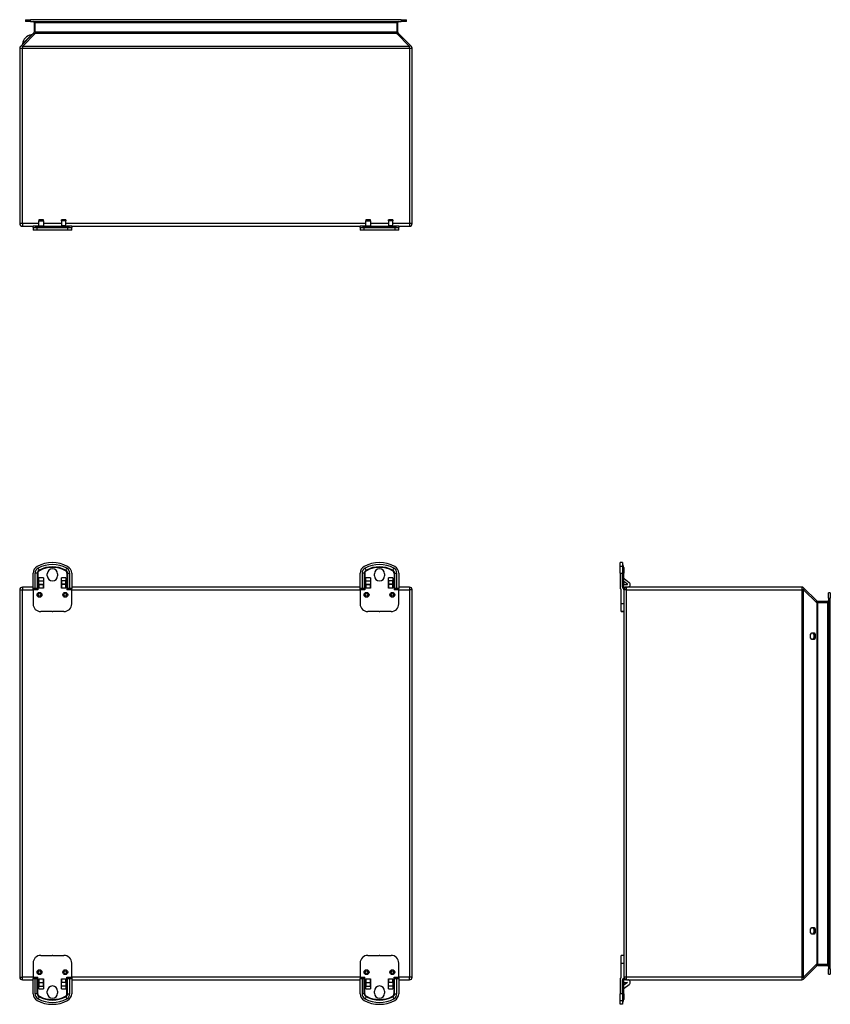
# Model space of a CAD drawing. Header units: inches. Extents: x 5.6 to 84, y 7.1 to 55.6.
# Tile 2 of 5: x 5.6 to 30.4, y 25.5 to 55.6. Entities that reach past the tile are written whole.
import ezdxf

# ---------------------------------------------------------------- set-up
doc = ezdxf.new("R2010")
doc.units = ezdxf.units.IN
doc.header["$MEASUREMENT"] = 0
doc.layers.add('Visible Edges(ANSI)', color=7, linetype='Continuous', lineweight=25)
doc.layers.add('Visible Tangent Edges(ANSI)', color=7, linetype='Continuous', lineweight=25)

msp = doc.modelspace()

# ---------------------------------------------------------------- linework, layer by layer
at = {"layer": 'Visible Edges(ANSI)'}
for p, q in [((5.798, 55.609), (5.955, 55.609)), ((5.798, 55.609), (5.798, 55.556)), ((5.955, 55.556), (5.798, 55.556)), ((17.284, 55.609), (5.955, 55.609)), ((5.955, 55.556), (17.284, 55.556)), ((6.06, 55.525), (6.06, 55.23)), ((17.18, 55.23), (17.18, 55.525)), ((17.284, 55.609), (17.442, 55.609)), ((17.442, 55.556), (17.284, 55.556)), ((17.442, 55.556), (17.442, 55.609)), ((6.044, 55.193), (5.644, 54.793)), ((17.595, 54.793), (17.195, 55.193)), ((5.62, 54.734), (5.62, 49.381)), ((17.62, 49.381), (17.62, 54.734)), ((6.206, 49.494), (6.206, 49.462)), ((6.344, 49.494), (6.206, 49.494)), ((6.206, 49.305), (6.206, 49.462)), ((6.344, 49.462), (6.344, 49.494)), ((6.344, 49.462), (6.344, 49.305)), ((6.895, 49.462), (6.895, 49.494)), ((7.033, 49.494), (6.895, 49.494)), ((6.895, 49.462), (6.895, 49.305)), ((7.033, 49.494), (7.033, 49.462)), ((7.033, 49.305), (7.033, 49.462)), ((16.206, 49.494), (16.206, 49.462)), ((16.344, 49.494), (16.206, 49.494)), ((16.206, 49.305), (16.206, 49.462)), ((16.344, 49.462), (16.344, 49.494)), ((16.344, 49.462), (16.344, 49.305)), ((16.895, 49.462), (16.895, 49.494)), ((17.033, 49.494), (16.895, 49.494)), ((16.895, 49.462), (16.895, 49.305)), ((17.033, 49.494), (17.033, 49.462)), ((17.033, 49.305), (17.033, 49.462)), ((5.704, 49.297), (6.029, 49.297)), ((6.175, 49.297), (6.029, 49.297)), ((6.029, 49.258), (6.029, 49.297)), ((6.029, 49.258), (6.153, 49.258)), ((6.029, 49.258), (6.029, 49.179)), ((6.153, 49.179), (6.029, 49.179)), ((6.105, 49.268), (6.098, 49.261)), ((6.153, 49.258), (7.086, 49.258)), ((7.086, 49.179), (6.153, 49.179)), ((6.175, 49.297), (6.222, 49.297)), ((6.206, 49.297), (6.206, 49.305)), ((6.222, 49.297), (7.017, 49.297)), ((6.344, 49.305), (6.344, 49.297)), ((6.895, 49.305), (6.895, 49.297)), ((7.017, 49.297), (7.064, 49.297)), ((7.033, 49.297), (7.033, 49.305)), ((7.21, 49.297), (7.064, 49.297)), ((7.086, 49.258), (7.21, 49.258)), ((7.21, 49.179), (7.086, 49.179)), ((7.134, 49.268), (7.141, 49.261)), ((7.21, 49.297), (16.029, 49.297)), ((7.21, 49.297), (7.21, 49.258)), ((7.21, 49.179), (7.21, 49.258)), ((16.175, 49.297), (16.029, 49.297)), ((16.029, 49.258), (16.029, 49.297)), ((16.029, 49.258), (16.153, 49.258)), ((16.029, 49.258), (16.029, 49.179)), ((16.153, 49.179), (16.029, 49.179)), ((16.105, 49.268), (16.098, 49.261)), ((16.153, 49.258), (17.086, 49.258)), ((17.086, 49.179), (16.153, 49.179)), ((16.175, 49.297), (16.222, 49.297)), ((16.206, 49.297), (16.206, 49.305)), ((16.222, 49.297), (17.017, 49.297)), ((16.344, 49.305), (16.344, 49.297)), ((16.895, 49.305), (16.895, 49.297)), ((17.017, 49.297), (17.064, 49.297)), ((17.033, 49.297), (17.033, 49.305)), ((17.21, 49.297), (17.064, 49.297)), ((17.086, 49.258), (17.21, 49.258)), ((17.21, 49.179), (17.086, 49.179)), ((17.134, 49.268), (17.141, 49.261)), ((17.21, 49.297), (17.536, 49.297)), ((17.21, 49.297), (17.21, 49.258)), ((17.21, 49.179), (17.21, 49.258)), ((24.054, 39.018), (23.976, 39.018)), ((23.976, 38.901), (23.976, 39.018)), ((23.976, 38.693), (23.976, 38.901)), ((24.054, 39.018), (24.054, 38.901)), ((24.054, 38.901), (24.054, 38.693)), ((24.065, 38.942), (24.057, 38.949)), ((24.093, 38.872), (24.093, 38.772)), ((6.029, 38.231), (6.029, 38.693)), ((6.206, 38.551), (6.206, 38.551)), ((6.206, 38.462), (6.206, 38.551)), ((6.206, 38.239), (6.206, 38.551)), ((6.206, 38.545), (6.206, 38.545)), ((6.344, 38.551), (6.344, 38.551)), ((6.344, 38.551), (6.344, 38.462)), ((6.344, 38.551), (6.344, 38.239)), ((6.344, 38.545), (6.344, 38.545)), ((6.464, 38.614), (6.464, 38.676)), ((6.776, 38.676), (6.776, 38.614)), ((6.895, 38.239), (6.895, 38.551)), ((6.895, 38.462), (6.895, 38.551)), ((6.895, 38.551), (6.895, 38.551)), ((6.895, 38.545), (6.895, 38.545)), ((7.033, 38.551), (7.033, 38.239)), ((7.033, 38.551), (7.033, 38.551)), ((7.033, 38.551), (7.033, 38.462)), ((7.033, 38.545), (7.033, 38.545)), ((7.21, 38.693), (7.21, 38.231)), ((16.029, 38.231), (16.029, 38.693)), ((16.206, 38.551), (16.206, 38.551)), ((16.206, 38.462), (16.206, 38.551)), ((16.206, 38.239), (16.206, 38.551)), ((16.206, 38.545), (16.206, 38.545)), ((16.344, 38.551), (16.344, 38.551)), ((16.344, 38.551), (16.344, 38.462)), ((16.344, 38.551), (16.344, 38.239)), ((16.344, 38.545), (16.344, 38.545)), ((16.464, 38.614), (16.464, 38.676)), ((16.776, 38.676), (16.776, 38.614)), ((16.895, 38.239), (16.895, 38.551)), ((16.895, 38.462), (16.895, 38.551)), ((16.895, 38.551), (16.895, 38.551)), ((16.895, 38.545), (16.895, 38.545)), ((17.033, 38.551), (17.033, 38.239)), ((17.033, 38.551), (17.033, 38.551)), ((17.033, 38.551), (17.033, 38.462)), ((17.033, 38.545), (17.033, 38.545)), ((17.21, 38.693), (17.21, 38.231)), ((23.976, 38.693), (23.976, 38.231)), ((24.054, 38.27), (24.054, 38.693)), ((24.093, 38.772), (24.093, 38.693)), ((24.093, 38.231), (24.093, 38.693)), ((24.101, 38.529), (24.259, 38.412)), ((6.029, 38.27), (5.704, 38.27)), ((6.087, 38.231), (6.029, 38.231)), ((6.029, 38.192), (6.029, 38.231)), ((6.206, 38.356), (6.206, 38.462)), ((6.206, 38.349), (6.206, 38.356)), ((6.206, 38.349), (6.206, 38.239)), ((6.206, 38.349), (6.344, 38.349)), ((6.206, 38.27), (6.206, 38.27)), ((6.206, 38.239), (6.206, 38.239)), ((6.344, 38.462), (6.344, 38.356)), ((6.344, 38.356), (6.344, 38.349)), ((6.344, 38.239), (6.344, 38.349)), ((6.344, 38.27), (6.344, 38.27)), ((6.344, 38.239), (6.344, 38.239)), ((6.895, 38.462), (6.895, 38.356)), ((6.895, 38.356), (6.895, 38.349)), ((6.895, 38.349), (6.895, 38.239)), ((7.033, 38.349), (6.895, 38.349)), ((6.895, 38.27), (6.895, 38.27)), ((6.895, 38.239), (6.895, 38.239)), ((7.033, 38.356), (7.033, 38.462)), ((7.033, 38.349), (7.033, 38.356)), ((7.033, 38.239), (7.033, 38.349)), ((7.033, 38.27), (7.033, 38.27)), ((7.033, 38.239), (7.033, 38.239)), ((7.21, 38.231), (7.153, 38.231)), ((16.029, 38.27), (7.21, 38.27)), ((7.21, 38.192), (7.21, 38.231)), ((16.087, 38.231), (16.029, 38.231)), ((16.029, 38.192), (16.029, 38.231)), ((16.206, 38.356), (16.206, 38.462)), ((16.206, 38.349), (16.206, 38.356)), ((16.206, 38.349), (16.206, 38.239)), ((16.206, 38.349), (16.344, 38.349)), ((16.206, 38.27), (16.206, 38.27)), ((16.206, 38.239), (16.206, 38.239)), ((16.344, 38.462), (16.344, 38.356)), ((16.344, 38.356), (16.344, 38.349)), ((16.344, 38.239), (16.344, 38.349)), ((16.344, 38.27), (16.344, 38.27)), ((16.344, 38.239), (16.344, 38.239)), ((16.895, 38.462), (16.895, 38.356)), ((16.895, 38.356), (16.895, 38.349)), ((16.895, 38.349), (16.895, 38.239)), ((17.033, 38.349), (16.895, 38.349)), ((16.895, 38.27), (16.895, 38.27)), ((16.895, 38.239), (16.895, 38.239)), ((17.033, 38.356), (17.033, 38.462)), ((17.033, 38.349), (17.033, 38.356)), ((17.033, 38.239), (17.033, 38.349)), ((17.033, 38.27), (17.033, 38.27)), ((17.033, 38.239), (17.033, 38.239)), ((17.21, 38.231), (17.153, 38.231)), ((17.536, 38.27), (17.21, 38.27)), ((17.21, 38.192), (17.21, 38.231)), ((24.202, 38.356), (24.093, 38.437)), ((24.093, 38.186), (24.093, 38.231)), ((24.125, 38.349), (24.199, 38.349)), ((24.177, 38.27), (24.132, 38.27)), ((29.531, 38.27), (24.177, 38.27)), ((29.99, 37.846), (29.59, 38.245)), ((5.62, 38.186), (5.62, 26.354)), ((6.029, 38.192), (6.029, 37.758)), ((7.21, 37.758), (7.21, 38.192)), ((16.029, 38.192), (16.029, 37.758)), ((17.21, 37.758), (17.21, 38.192)), ((17.62, 26.354), (17.62, 38.186)), ((24.015, 37.758), (24.015, 38.192)), ((24.093, 38.186), (24.093, 26.354)), ((30.352, 37.935), (30.352, 38.092)), ((30.405, 38.092), (30.352, 38.092)), ((30.352, 37.935), (30.352, 26.605)), ((30.405, 38.092), (30.405, 37.935)), ((30.405, 26.605), (30.405, 37.935)), ((24.015, 37.522), (24.015, 37.758)), ((30.321, 37.83), (30.027, 37.83)), ((6.608, 37.522), (6.265, 37.522)), ((6.974, 37.522), (6.631, 37.522)), ((16.608, 37.522), (16.265, 37.522)), ((16.974, 37.522), (16.631, 37.522)), ((24.015, 37.522), (24.015, 37.522)), ((24.093, 37.522), (24.015, 37.522)), ((24.015, 37.522), (24.093, 37.522)), ((29.801, 36.822), (29.836, 36.872)), ((29.801, 36.719), (29.801, 36.822)), ((29.836, 36.669), (29.801, 36.719)), ((29.836, 36.872), (29.909, 36.872)), ((29.907, 36.822), (29.872, 36.872)), ((29.872, 36.669), (29.907, 36.719)), ((29.907, 36.719), (29.907, 36.822)), ((29.945, 36.822), (29.907, 36.822)), ((29.945, 36.719), (29.907, 36.719)), ((29.909, 36.872), (29.945, 36.822)), ((29.945, 36.719), (29.909, 36.669)), ((29.945, 36.822), (29.945, 36.719)), ((29.909, 36.669), (29.836, 36.669)), ((29.801, 27.822), (29.836, 27.872)), ((29.801, 27.719), (29.801, 27.822)), ((29.836, 27.669), (29.801, 27.719)), ((29.836, 27.872), (29.909, 27.872)), ((29.907, 27.822), (29.872, 27.872)), ((29.872, 27.669), (29.907, 27.719)), ((29.907, 27.719), (29.907, 27.822)), ((29.945, 27.822), (29.907, 27.822)), ((29.945, 27.719), (29.907, 27.719)), ((29.909, 27.872), (29.945, 27.822)), ((29.945, 27.719), (29.909, 27.669)), ((29.945, 27.822), (29.945, 27.719)), ((29.909, 27.669), (29.836, 27.669)), ((6.029, 26.782), (6.029, 26.348)), ((6.265, 27.018), (6.608, 27.018)), ((6.631, 27.018), (6.974, 27.018)), ((7.21, 26.348), (7.21, 26.782)), ((16.029, 26.782), (16.029, 26.348)), ((16.265, 27.018), (16.608, 27.018)), ((16.631, 27.018), (16.974, 27.018)), ((17.21, 26.348), (17.21, 26.782)), ((24.015, 26.782), (24.015, 27.018)), ((24.093, 27.018), (24.015, 27.018)), ((24.015, 27.018), (24.015, 27.018)), ((24.093, 27.018), (24.015, 27.018)), ((24.015, 26.348), (24.015, 26.782)), ((29.59, 26.295), (29.99, 26.694)), ((30.027, 26.71), (30.321, 26.71)), ((30.352, 26.448), (30.352, 26.605)), ((30.405, 26.605), (30.405, 26.448)), ((5.704, 26.27), (6.029, 26.27)), ((6.029, 26.348), (6.029, 26.309)), ((6.029, 26.309), (6.087, 26.309)), ((6.029, 25.847), (6.029, 26.309)), ((6.206, 25.99), (6.206, 26.301)), ((6.206, 26.301), (6.206, 26.301)), ((6.206, 26.301), (6.206, 26.191)), ((6.206, 26.27), (6.206, 26.27)), ((6.206, 26.191), (6.344, 26.191)), ((6.206, 26.191), (6.206, 26.184)), ((6.206, 26.184), (6.206, 26.078)), ((6.344, 26.301), (6.344, 25.99)), ((6.344, 26.191), (6.344, 26.301)), ((6.344, 26.301), (6.344, 26.301)), ((6.344, 26.27), (6.344, 26.27)), ((6.344, 26.184), (6.344, 26.191)), ((6.344, 26.078), (6.344, 26.184)), ((6.895, 26.301), (6.895, 26.301)), ((6.895, 26.301), (6.895, 26.191)), ((6.895, 25.99), (6.895, 26.301)), ((6.895, 26.27), (6.895, 26.27)), ((7.033, 26.191), (6.895, 26.191)), ((6.895, 26.184), (6.895, 26.191)), ((6.895, 26.078), (6.895, 26.184)), ((7.033, 26.301), (7.033, 26.301)), ((7.033, 26.191), (7.033, 26.301)), ((7.033, 26.301), (7.033, 25.99)), ((7.033, 26.27), (7.033, 26.27)), ((7.033, 26.191), (7.033, 26.184)), ((7.033, 26.184), (7.033, 26.078)), ((7.153, 26.309), (7.21, 26.309)), ((7.21, 26.348), (7.21, 26.309)), ((7.21, 26.309), (7.21, 25.847)), ((7.21, 26.27), (16.029, 26.27)), ((16.029, 26.348), (16.029, 26.309)), ((16.029, 26.309), (16.087, 26.309)), ((16.029, 25.847), (16.029, 26.309)), ((16.206, 25.99), (16.206, 26.301)), ((16.206, 26.301), (16.206, 26.301)), ((16.206, 26.301), (16.206, 26.191)), ((16.206, 26.27), (16.206, 26.27)), ((16.206, 26.191), (16.344, 26.191)), ((16.206, 26.191), (16.206, 26.184)), ((16.206, 26.184), (16.206, 26.078)), ((16.344, 26.301), (16.344, 25.99)), ((16.344, 26.191), (16.344, 26.301)), ((16.344, 26.301), (16.344, 26.301)), ((16.344, 26.27), (16.344, 26.27)), ((16.344, 26.184), (16.344, 26.191)), ((16.344, 26.078), (16.344, 26.184)), ((16.895, 26.301), (16.895, 26.301)), ((16.895, 26.301), (16.895, 26.191)), ((16.895, 25.99), (16.895, 26.301)), ((16.895, 26.27), (16.895, 26.27)), ((17.033, 26.191), (16.895, 26.191)), ((16.895, 26.184), (16.895, 26.191)), ((16.895, 26.078), (16.895, 26.184)), ((17.033, 26.301), (17.033, 26.301)), ((17.033, 26.191), (17.033, 26.301)), ((17.033, 26.301), (17.033, 25.99)), ((17.033, 26.27), (17.033, 26.27)), ((17.033, 26.191), (17.033, 26.184)), ((17.033, 26.184), (17.033, 26.078)), ((17.153, 26.309), (17.21, 26.309)), ((17.21, 26.348), (17.21, 26.309)), ((17.21, 26.309), (17.21, 25.847)), ((17.21, 26.27), (17.536, 26.27)), ((23.976, 26.309), (23.976, 25.847)), ((24.054, 25.847), (24.054, 26.27)), ((24.093, 26.354), (24.093, 26.309)), ((24.093, 25.847), (24.093, 26.309)), ((24.202, 26.184), (24.093, 26.103)), ((24.125, 26.191), (24.199, 26.191)), ((24.177, 26.27), (24.132, 26.27)), ((24.177, 26.27), (29.531, 26.27)), ((30.352, 26.448), (30.405, 26.448)), ((6.206, 25.99), (6.206, 26.078)), ((6.206, 25.995), (6.206, 25.995)), ((6.206, 25.99), (6.206, 25.99)), ((6.344, 26.078), (6.344, 25.99)), ((6.344, 25.995), (6.344, 25.995)), ((6.344, 25.99), (6.344, 25.99)), ((6.464, 25.864), (6.464, 25.926)), ((6.776, 25.926), (6.776, 25.864)), ((6.895, 25.99), (6.895, 26.078)), ((6.895, 25.995), (6.895, 25.995)), ((6.895, 25.99), (6.895, 25.99)), ((7.033, 26.078), (7.033, 25.99)), ((7.033, 25.995), (7.033, 25.995)), ((7.033, 25.99), (7.033, 25.99)), ((16.206, 25.99), (16.206, 26.078)), ((16.206, 25.995), (16.206, 25.995)), ((16.206, 25.99), (16.206, 25.99)), ((16.344, 26.078), (16.344, 25.99)), ((16.344, 25.995), (16.344, 25.995)), ((16.344, 25.99), (16.344, 25.99)), ((16.464, 25.864), (16.464, 25.926)), ((16.776, 25.926), (16.776, 25.864)), ((16.895, 25.99), (16.895, 26.078)), ((16.895, 25.995), (16.895, 25.995)), ((16.895, 25.99), (16.895, 25.99)), ((17.033, 26.078), (17.033, 25.99)), ((17.033, 25.995), (17.033, 25.995)), ((17.033, 25.99), (17.033, 25.99)), ((24.101, 26.011), (24.259, 26.128)), ((23.976, 25.64), (23.976, 25.847)), ((23.976, 25.522), (23.976, 25.64)), ((24.054, 25.847), (24.054, 25.64)), ((24.054, 25.64), (24.054, 25.522)), ((24.065, 25.598), (24.057, 25.591)), ((24.093, 25.847), (24.093, 25.768)), ((24.093, 25.768), (24.093, 25.668)), ((24.054, 25.522), (23.976, 25.522))]:
    msp.add_line(p, q, dxfattribs=at)
at = {"layer": 'Visible Edges(ANSI)', "flags": 128}
for points in [[(6.156, 38.218), (6.154, 38.22), (6.152, 38.222), (6.15, 38.223), (6.148, 38.225), (6.145, 38.226), (6.143, 38.227), (6.14, 38.228), (6.137, 38.229), (6.134, 38.229), (6.132, 38.23), (6.129, 38.23), (6.126, 38.23), (6.123, 38.23), (6.119, 38.231), (6.116, 38.231), (6.113, 38.231), (6.11, 38.231), (6.106, 38.231), (6.103, 38.231), (6.1, 38.231), (6.096, 38.231), (6.093, 38.231), (6.09, 38.231), (6.087, 38.231)], [(6.175, 38.192), (6.174, 38.193), (6.173, 38.194), (6.173, 38.195), (6.172, 38.195), (6.172, 38.196), (6.171, 38.197), (6.17, 38.198), (6.17, 38.199), (6.169, 38.2), (6.169, 38.201), (6.168, 38.202), (6.167, 38.202), (6.167, 38.203), (6.166, 38.204), (6.166, 38.205), (6.165, 38.206), (6.164, 38.207), (6.164, 38.208), (6.163, 38.208), (6.163, 38.209), (6.162, 38.21), (6.162, 38.211), (6.161, 38.212), (6.161, 38.212)], [(7.078, 38.212), (7.078, 38.212), (7.078, 38.211), (7.077, 38.21), (7.076, 38.209), (7.076, 38.208), (7.075, 38.208), (7.075, 38.207), (7.074, 38.206), (7.074, 38.205), (7.073, 38.204), (7.072, 38.203), (7.072, 38.202), (7.071, 38.202), (7.071, 38.201), (7.07, 38.2), (7.069, 38.199), (7.069, 38.198), (7.068, 38.197), (7.068, 38.196), (7.067, 38.195), (7.066, 38.195), (7.066, 38.194), (7.065, 38.193), (7.065, 38.192)], [(7.153, 38.231), (7.149, 38.231), (7.146, 38.231), (7.143, 38.231), (7.139, 38.231), (7.136, 38.231), (7.133, 38.231), (7.129, 38.231), (7.126, 38.231), (7.123, 38.231), (7.12, 38.231), (7.117, 38.23), (7.113, 38.23), (7.11, 38.23), (7.108, 38.23), (7.105, 38.229), (7.102, 38.229), (7.099, 38.228), (7.097, 38.227), (7.094, 38.226), (7.091, 38.225), (7.089, 38.223), (7.087, 38.222), (7.085, 38.22), (7.083, 38.218)], [(16.156, 38.218), (16.154, 38.22), (16.152, 38.222), (16.15, 38.223), (16.148, 38.225), (16.145, 38.226), (16.143, 38.227), (16.14, 38.228), (16.137, 38.229), (16.134, 38.229), (16.132, 38.23), (16.129, 38.23), (16.126, 38.23), (16.123, 38.23), (16.119, 38.231), (16.116, 38.231), (16.113, 38.231), (16.11, 38.231), (16.106, 38.231), (16.103, 38.231), (16.1, 38.231), (16.096, 38.231), (16.093, 38.231), (16.09, 38.231), (16.087, 38.231)], [(16.175, 38.192), (16.174, 38.193), (16.173, 38.194), (16.173, 38.195), (16.172, 38.195), (16.172, 38.196), (16.171, 38.197), (16.17, 38.198), (16.17, 38.199), (16.169, 38.2), (16.169, 38.201), (16.168, 38.202), (16.167, 38.202), (16.167, 38.203), (16.166, 38.204), (16.166, 38.205), (16.165, 38.206), (16.164, 38.207), (16.164, 38.208), (16.163, 38.208), (16.163, 38.209), (16.162, 38.21), (16.162, 38.211), (16.161, 38.212), (16.161, 38.212)], [(17.078, 38.212), (17.078, 38.212), (17.078, 38.211), (17.077, 38.21), (17.076, 38.209), (17.076, 38.208), (17.075, 38.208), (17.075, 38.207), (17.074, 38.206), (17.074, 38.205), (17.073, 38.204), (17.072, 38.203), (17.072, 38.202), (17.071, 38.202), (17.071, 38.201), (17.07, 38.2), (17.069, 38.199), (17.069, 38.198), (17.068, 38.197), (17.068, 38.196), (17.067, 38.195), (17.066, 38.195), (17.066, 38.194), (17.065, 38.193), (17.065, 38.192)], [(17.153, 38.231), (17.149, 38.231), (17.146, 38.231), (17.143, 38.231), (17.139, 38.231), (17.136, 38.231), (17.133, 38.231), (17.129, 38.231), (17.126, 38.231), (17.123, 38.231), (17.12, 38.231), (17.117, 38.23), (17.113, 38.23), (17.11, 38.23), (17.108, 38.23), (17.105, 38.229), (17.102, 38.229), (17.099, 38.228), (17.097, 38.227), (17.094, 38.226), (17.091, 38.225), (17.089, 38.223), (17.087, 38.222), (17.085, 38.22), (17.083, 38.218)], [(6.087, 26.309), (6.09, 26.309), (6.093, 26.309), (6.096, 26.309), (6.1, 26.309), (6.103, 26.309), (6.106, 26.309), (6.11, 26.309), (6.113, 26.309), (6.116, 26.309), (6.119, 26.309), (6.123, 26.31), (6.126, 26.31), (6.129, 26.31), (6.132, 26.311), (6.134, 26.311), (6.137, 26.312), (6.14, 26.312), (6.143, 26.313), (6.145, 26.314), (6.148, 26.315), (6.15, 26.317), (6.152, 26.318), (6.154, 26.32), (6.156, 26.322)], [(6.161, 26.328), (6.161, 26.328), (6.162, 26.329), (6.162, 26.33), (6.163, 26.331), (6.163, 26.332), (6.164, 26.332), (6.164, 26.333), (6.165, 26.334), (6.166, 26.335), (6.166, 26.336), (6.167, 26.337), (6.167, 26.338), (6.168, 26.339), (6.169, 26.339), (6.169, 26.34), (6.17, 26.341), (6.17, 26.342), (6.171, 26.343), (6.172, 26.344), (6.172, 26.345), (6.173, 26.346), (6.173, 26.346), (6.174, 26.347), (6.175, 26.348)], [(7.065, 26.348), (7.065, 26.347), (7.066, 26.346), (7.066, 26.346), (7.067, 26.345), (7.068, 26.344), (7.068, 26.343), (7.069, 26.342), (7.069, 26.341), (7.07, 26.34), (7.071, 26.339), (7.071, 26.339), (7.072, 26.338), (7.072, 26.337), (7.073, 26.336), (7.074, 26.335), (7.074, 26.334), (7.075, 26.333), (7.075, 26.332), (7.076, 26.332), (7.076, 26.331), (7.077, 26.33), (7.078, 26.329), (7.078, 26.328), (7.078, 26.328)], [(7.083, 26.322), (7.085, 26.32), (7.087, 26.318), (7.089, 26.317), (7.091, 26.315), (7.094, 26.314), (7.097, 26.313), (7.099, 26.312), (7.102, 26.312), (7.105, 26.311), (7.108, 26.311), (7.11, 26.31), (7.113, 26.31), (7.117, 26.31), (7.12, 26.309), (7.123, 26.309), (7.126, 26.309), (7.129, 26.309), (7.133, 26.309), (7.136, 26.309), (7.139, 26.309), (7.143, 26.309), (7.146, 26.309), (7.149, 26.309), (7.153, 26.309)], [(16.087, 26.309), (16.09, 26.309), (16.093, 26.309), (16.096, 26.309), (16.1, 26.309), (16.103, 26.309), (16.106, 26.309), (16.11, 26.309), (16.113, 26.309), (16.116, 26.309), (16.119, 26.309), (16.123, 26.31), (16.126, 26.31), (16.129, 26.31), (16.132, 26.311), (16.134, 26.311), (16.137, 26.312), (16.14, 26.312), (16.143, 26.313), (16.145, 26.314), (16.148, 26.315), (16.15, 26.317), (16.152, 26.318), (16.154, 26.32), (16.156, 26.322)], [(16.161, 26.328), (16.161, 26.328), (16.162, 26.329), (16.162, 26.33), (16.163, 26.331), (16.163, 26.332), (16.164, 26.332), (16.164, 26.333), (16.165, 26.334), (16.166, 26.335), (16.166, 26.336), (16.167, 26.337), (16.167, 26.338), (16.168, 26.339), (16.169, 26.339), (16.169, 26.34), (16.17, 26.341), (16.17, 26.342), (16.171, 26.343), (16.172, 26.344), (16.172, 26.345), (16.173, 26.346), (16.173, 26.346), (16.174, 26.347), (16.175, 26.348)], [(17.065, 26.348), (17.065, 26.347), (17.066, 26.346), (17.066, 26.346), (17.067, 26.345), (17.068, 26.344), (17.068, 26.343), (17.069, 26.342), (17.069, 26.341), (17.07, 26.34), (17.071, 26.339), (17.071, 26.339), (17.072, 26.338), (17.072, 26.337), (17.073, 26.336), (17.074, 26.335), (17.074, 26.334), (17.075, 26.333), (17.075, 26.332), (17.076, 26.332), (17.076, 26.331), (17.077, 26.33), (17.078, 26.329), (17.078, 26.328), (17.078, 26.328)], [(17.083, 26.322), (17.085, 26.32), (17.087, 26.318), (17.089, 26.317), (17.091, 26.315), (17.094, 26.314), (17.097, 26.313), (17.099, 26.312), (17.102, 26.312), (17.105, 26.311), (17.108, 26.311), (17.11, 26.31), (17.113, 26.31), (17.117, 26.31), (17.12, 26.309), (17.123, 26.309), (17.126, 26.309), (17.129, 26.309), (17.133, 26.309), (17.136, 26.309), (17.139, 26.309), (17.143, 26.309), (17.146, 26.309), (17.149, 26.309), (17.153, 26.309)]]:
    msp.add_lwpolyline(points, dxfattribs=at)
at = {"layer": 'Visible Edges(ANSI)'}
for centre, radius, start, end in [((6.029, 55.525), 0.031, 0, 90), ((17.211, 55.525), 0.031, 90, 180), ((6.022, 54.826), 0.323, 98.1301, 171.8699), ((5.977, 55.138), 0.00787, 315, 98.1301), ((6.007, 55.231), 0.053, 315, 0), ((17.233, 55.231), 0.053, 180, 225), ((5.704, 54.734), 0.084, 135, 180), ((5.71, 54.87), 0.00787, 171.8699, 315), ((17.536, 54.734), 0.084, 0, 45), ((5.704, 49.381), 0.084, 180, 270), ((17.536, 49.381), 0.084, 270, 0), ((6.091, 49.268), 0.00984, 270, 315), ((6.175, 49.198), 0.0984, 90, 135), ((7.064, 49.198), 0.0984, 45, 90), ((7.148, 49.268), 0.00984, 225, 270), ((16.091, 49.268), 0.00984, 270, 315), ((16.175, 49.198), 0.0984, 90, 135), ((17.064, 49.198), 0.0984, 45, 90), ((17.148, 49.268), 0.00984, 225, 270), ((6.265, 38.693), 0.236, 118.2942, 180), ((6.62, 38.034), 0.984, 61.7058, 118.2942), ((6.62, 38.676), 0.156, 0, 180), ((6.974, 38.693), 0.236, 0, 61.7058), ((16.265, 38.693), 0.236, 118.2942, 180), ((16.62, 38.034), 0.984, 61.7058, 118.2942), ((16.62, 38.676), 0.156, 0, 180), ((16.974, 38.693), 0.236, 0, 61.7058), ((24.064, 38.956), 0.00984, 180, 225), ((23.995, 38.872), 0.0984, 0, 45), ((6.62, 38.614), 0.156, 180, 0), ((16.62, 38.614), 0.156, 180, 0), ((24.113, 38.545), 0.0197, 180, 233.3856), ((5.704, 38.186), 0.084, 90, 180), ((6.127, 38.192), 0.039, 31.5522, 42.3383), ((7.112, 38.192), 0.039, 137.6617, 148.4478), ((16.127, 38.192), 0.039, 31.5522, 42.3383), ((17.112, 38.192), 0.039, 137.6617, 148.4478), ((17.536, 38.186), 0.084, 0, 90), ((23.976, 38.192), 0.039, 0, 90), ((24.093, 38.27), 0.039, 180, 270), ((24.125, 38.239), 0.11, 90, 106.5099), ((24.177, 38.186), 0.084, 90, 180), ((24.132, 38.231), 0.039, 90, 180), ((24.199, 38.353), 0.00394, 270, 53.3856), ((24.211, 38.349), 0.079, 270, 53.3856), ((29.531, 38.186), 0.084, 45, 90), ((6.265, 37.758), 0.236, 180, 270), ((6.974, 37.758), 0.236, 270, 0), ((16.265, 37.758), 0.236, 180, 270), ((16.974, 37.758), 0.236, 270, 0), ((30.027, 37.883), 0.053, 225, 270), ((30.321, 37.861), 0.031, 270, 0), ((6.62, 38.506), 0.984, 269.3517, 270.6483), ((16.62, 38.506), 0.984, 269.3517, 270.6483), ((6.265, 26.782), 0.236, 90, 180), ((6.62, 26.034), 0.984, 89.3517, 90.6483), ((6.974, 26.782), 0.236, 0, 90), ((16.265, 26.782), 0.236, 90, 180), ((16.62, 26.034), 0.984, 89.3517, 90.6483), ((16.974, 26.782), 0.236, 0, 90), ((30.027, 26.657), 0.053, 90, 135), ((30.321, 26.679), 0.031, 0, 90), ((5.704, 26.354), 0.084, 180, 270), ((6.127, 26.348), 0.039, 317.6617, 328.4478), ((7.112, 26.348), 0.039, 211.5522, 222.3383), ((16.127, 26.348), 0.039, 317.6617, 328.4478), ((17.112, 26.348), 0.039, 211.5522, 222.3383), ((17.536, 26.354), 0.084, 270, 0), ((23.976, 26.348), 0.039, 270, 0), ((24.093, 26.27), 0.039, 90, 180), ((24.177, 26.354), 0.084, 180, 270), ((24.132, 26.309), 0.039, 180, 270), ((24.125, 26.301), 0.11, 253.4901, 270), ((24.199, 26.187), 0.00394, 306.6144, 90), ((24.211, 26.191), 0.079, 306.6144, 90), ((29.531, 26.354), 0.084, 270, 315), ((6.62, 25.926), 0.156, 0, 180), ((16.62, 25.926), 0.156, 0, 180), ((24.113, 25.995), 0.0197, 126.6144, 180), ((6.265, 25.847), 0.236, 180, 241.7058), ((6.62, 26.506), 0.984, 241.7058, 298.2942), ((6.62, 25.864), 0.156, 180, 0), ((6.974, 25.847), 0.236, 298.2942, 0), ((16.265, 25.847), 0.236, 180, 241.7058), ((16.62, 26.506), 0.984, 241.7058, 298.2942), ((16.62, 25.864), 0.156, 180, 0), ((16.974, 25.847), 0.236, 298.2942, 0), ((24.064, 25.584), 0.00984, 135, 180), ((23.995, 25.668), 0.0984, 315, 0)]:
    msp.add_arc(centre, radius, start, end, dxfattribs=at)
at = {"layer": 'Visible Tangent Edges(ANSI)'}
for p, q in [((5.955, 55.556), (5.955, 55.609)), ((6.091, 55.525), (6.06, 55.525)), ((6.091, 55.525), (6.091, 55.556)), ((6.091, 55.525), (17.149, 55.525)), ((6.091, 55.23), (6.091, 55.525)), ((17.149, 55.525), (17.149, 55.556)), ((17.18, 55.525), (17.149, 55.525)), ((17.149, 55.525), (17.149, 55.23)), ((17.284, 55.609), (17.284, 55.556)), ((5.702, 54.872), (5.976, 55.145)), ((5.704, 54.793), (6.103, 55.193)), ((6.091, 55.23), (6.094, 55.191)), ((17.136, 55.231), (6.103, 55.231)), ((6.103, 55.231), (6.103, 55.193)), ((6.103, 55.193), (17.136, 55.193)), ((17.136, 55.193), (17.136, 55.231)), ((17.136, 55.193), (17.536, 54.793)), ((17.145, 55.191), (17.149, 55.23)), ((5.704, 54.793), (5.704, 54.734)), ((17.536, 54.793), (5.704, 54.793)), ((17.536, 54.734), (17.536, 54.793)), ((5.62, 54.734), (5.704, 54.734)), ((5.704, 49.381), (5.704, 54.734)), ((5.704, 54.734), (17.536, 54.734)), ((17.536, 54.734), (17.62, 54.734)), ((17.536, 54.734), (17.536, 49.381)), ((5.704, 49.381), (5.62, 49.381)), ((5.704, 49.381), (5.704, 49.297)), ((6.206, 49.381), (5.704, 49.381)), ((6.206, 49.462), (6.344, 49.462)), ((6.895, 49.381), (6.344, 49.381)), ((7.033, 49.462), (6.895, 49.462)), ((16.206, 49.381), (7.033, 49.381)), ((16.206, 49.462), (16.344, 49.462)), ((16.895, 49.381), (16.344, 49.381)), ((17.033, 49.462), (16.895, 49.462)), ((17.536, 49.381), (17.033, 49.381)), ((17.62, 49.381), (17.536, 49.381)), ((17.536, 49.381), (17.536, 49.297)), ((6.098, 49.261), (6.186, 49.261)), ((6.189, 49.268), (6.105, 49.268)), ((6.153, 49.179), (6.153, 49.258)), ((6.189, 49.268), (6.186, 49.261)), ((6.186, 49.261), (7.053, 49.261)), ((7.05, 49.268), (6.189, 49.268)), ((6.206, 49.305), (6.344, 49.305)), ((7.033, 49.305), (6.895, 49.305)), ((7.134, 49.268), (7.05, 49.268)), ((7.05, 49.268), (7.053, 49.261)), ((7.053, 49.261), (7.141, 49.261)), ((7.086, 49.258), (7.086, 49.179)), ((16.098, 49.261), (16.186, 49.261)), ((16.189, 49.268), (16.105, 49.268)), ((16.153, 49.179), (16.153, 49.258)), ((16.189, 49.268), (16.186, 49.261)), ((16.186, 49.261), (17.053, 49.261)), ((17.05, 49.268), (16.189, 49.268)), ((16.206, 49.305), (16.344, 49.305)), ((17.033, 49.305), (16.895, 49.305)), ((17.134, 49.268), (17.05, 49.268)), ((17.05, 49.268), (17.053, 49.261)), ((17.053, 49.261), (17.141, 49.261)), ((17.086, 49.258), (17.086, 49.179)), ((6.214, 38.788), (6.181, 38.85)), ((7.026, 38.788), (7.059, 38.85)), ((16.214, 38.788), (16.181, 38.85)), ((17.026, 38.788), (17.059, 38.85)), ((24.054, 38.901), (23.976, 38.901)), ((24.057, 38.949), (24.057, 38.84)), ((24.057, 38.84), (24.057, 38.693)), ((24.065, 38.833), (24.057, 38.84)), ((24.065, 38.833), (24.065, 38.942)), ((24.065, 38.693), (24.065, 38.833)), ((6.156, 38.693), (6.087, 38.693)), ((6.087, 38.693), (6.087, 38.231)), ((6.156, 38.693), (6.161, 38.693)), ((6.156, 38.693), (6.156, 38.218)), ((6.161, 38.693), (6.175, 38.693)), ((6.161, 38.693), (6.161, 38.212)), ((6.175, 38.693), (6.175, 38.192)), ((6.344, 38.551), (6.206, 38.551)), ((6.214, 38.788), (6.216, 38.785)), ((6.216, 38.785), (6.222, 38.772)), ((7.033, 38.551), (6.895, 38.551)), ((7.024, 38.785), (7.017, 38.772)), ((7.026, 38.788), (7.024, 38.785)), ((7.065, 38.693), (7.065, 38.192)), ((7.078, 38.693), (7.065, 38.693)), ((7.078, 38.693), (7.078, 38.212)), ((7.083, 38.693), (7.078, 38.693)), ((7.083, 38.693), (7.083, 38.218)), ((7.083, 38.693), (7.153, 38.693)), ((7.153, 38.231), (7.153, 38.693)), ((16.156, 38.693), (16.087, 38.693)), ((16.087, 38.693), (16.087, 38.231)), ((16.156, 38.693), (16.161, 38.693)), ((16.156, 38.693), (16.156, 38.218)), ((16.161, 38.693), (16.175, 38.693)), ((16.161, 38.693), (16.161, 38.212)), ((16.175, 38.693), (16.175, 38.192)), ((16.344, 38.551), (16.206, 38.551)), ((16.214, 38.788), (16.216, 38.785)), ((16.216, 38.785), (16.222, 38.772)), ((17.033, 38.551), (16.895, 38.551)), ((17.024, 38.785), (17.017, 38.772)), ((17.026, 38.788), (17.024, 38.785)), ((17.065, 38.693), (17.065, 38.192)), ((17.078, 38.693), (17.065, 38.693)), ((17.078, 38.693), (17.078, 38.212)), ((17.083, 38.693), (17.078, 38.693)), ((17.083, 38.693), (17.083, 38.218)), ((17.083, 38.693), (17.153, 38.693)), ((17.153, 38.231), (17.153, 38.693)), ((23.976, 38.693), (24.054, 38.693)), ((24.054, 38.693), (24.057, 38.693)), ((24.057, 38.255), (24.057, 38.693)), ((24.065, 38.693), (24.057, 38.693)), ((24.093, 38.693), (24.065, 38.693)), ((24.065, 38.693), (24.065, 38.244)), ((5.704, 38.27), (5.704, 38.186)), ((6.206, 38.462), (6.344, 38.462)), ((6.206, 38.356), (6.344, 38.356)), ((6.344, 38.239), (6.206, 38.239)), ((7.033, 38.462), (6.895, 38.462)), ((7.033, 38.356), (6.895, 38.356)), ((7.033, 38.239), (6.895, 38.239)), ((16.206, 38.462), (16.344, 38.462)), ((16.206, 38.356), (16.344, 38.356)), ((16.344, 38.239), (16.206, 38.239)), ((17.033, 38.462), (16.895, 38.462)), ((17.033, 38.356), (16.895, 38.356)), ((17.033, 38.239), (16.895, 38.239)), ((17.536, 38.27), (17.536, 38.186)), ((24.177, 38.186), (24.177, 38.27)), ((29.531, 38.27), (29.531, 38.186)), ((5.62, 38.186), (5.704, 38.186)), ((5.704, 38.186), (6.029, 38.186)), ((5.704, 26.354), (5.704, 38.186)), ((6.175, 38.192), (6.029, 38.192)), ((7.21, 38.192), (7.065, 38.192)), ((7.21, 38.186), (16.029, 38.186)), ((16.175, 38.192), (16.029, 38.192)), ((17.21, 38.192), (17.065, 38.192)), ((17.21, 38.186), (17.536, 38.186)), ((17.62, 38.186), (17.536, 38.186)), ((17.536, 38.186), (17.536, 26.354)), ((24.177, 38.186), (24.093, 38.186)), ((24.177, 38.186), (29.531, 38.186)), ((24.177, 26.354), (24.177, 38.186)), ((29.59, 38.186), (29.531, 38.186)), ((29.531, 38.186), (29.531, 26.354)), ((29.59, 38.186), (29.99, 37.786)), ((29.59, 26.354), (29.59, 38.186)), ((30.352, 37.935), (30.405, 37.935)), ((24.093, 37.758), (24.015, 37.758)), ((30.027, 37.786), (29.99, 37.786)), ((29.99, 37.786), (29.99, 26.754)), ((30.027, 37.799), (30.321, 37.799)), ((30.027, 26.754), (30.027, 37.786)), ((30.321, 37.799), (30.321, 37.83)), ((30.321, 37.799), (30.352, 37.799)), ((30.321, 37.799), (30.321, 26.741)), ((24.015, 26.782), (24.093, 26.782)), ((29.99, 26.754), (29.59, 26.354)), ((30.027, 26.741), (29.988, 26.744)), ((29.99, 26.754), (30.027, 26.754)), ((30.321, 26.741), (30.027, 26.741)), ((30.321, 26.741), (30.352, 26.741)), ((30.321, 26.71), (30.321, 26.741)), ((30.405, 26.605), (30.352, 26.605)), ((5.62, 26.354), (5.704, 26.354)), ((5.704, 26.27), (5.704, 26.354)), ((6.029, 26.354), (5.704, 26.354)), ((6.029, 26.348), (6.175, 26.348)), ((6.087, 26.309), (6.087, 25.847)), ((6.156, 25.847), (6.156, 26.322)), ((6.161, 25.847), (6.161, 26.328)), ((6.175, 25.847), (6.175, 26.348)), ((6.206, 26.301), (6.344, 26.301)), ((6.206, 26.184), (6.344, 26.184)), ((6.895, 26.301), (7.033, 26.301)), ((7.033, 26.184), (6.895, 26.184)), ((7.065, 26.348), (7.21, 26.348)), ((7.065, 25.847), (7.065, 26.348)), ((7.078, 25.847), (7.078, 26.328)), ((7.083, 25.847), (7.083, 26.322)), ((7.153, 25.847), (7.153, 26.309)), ((16.029, 26.354), (7.21, 26.354)), ((16.029, 26.348), (16.175, 26.348)), ((16.087, 26.309), (16.087, 25.847)), ((16.156, 25.847), (16.156, 26.322)), ((16.161, 25.847), (16.161, 26.328)), ((16.175, 25.847), (16.175, 26.348)), ((16.206, 26.301), (16.344, 26.301)), ((16.206, 26.184), (16.344, 26.184)), ((16.895, 26.301), (17.033, 26.301)), ((17.033, 26.184), (16.895, 26.184)), ((17.065, 26.348), (17.21, 26.348)), ((17.065, 25.847), (17.065, 26.348)), ((17.078, 25.847), (17.078, 26.328)), ((17.083, 25.847), (17.083, 26.322)), ((17.153, 25.847), (17.153, 26.309)), ((17.536, 26.354), (17.21, 26.354)), ((17.62, 26.354), (17.536, 26.354)), ((17.536, 26.27), (17.536, 26.354)), ((24.057, 25.847), (24.057, 26.285)), ((24.065, 26.296), (24.065, 25.847)), ((24.177, 26.354), (24.093, 26.354)), ((24.177, 26.27), (24.177, 26.354)), ((29.531, 26.354), (24.177, 26.354)), ((29.531, 26.354), (29.531, 26.27)), ((29.531, 26.354), (29.59, 26.354)), ((6.206, 26.078), (6.344, 26.078)), ((6.206, 25.99), (6.344, 25.99)), ((7.033, 26.078), (6.895, 26.078)), ((6.895, 25.99), (7.033, 25.99)), ((16.206, 26.078), (16.344, 26.078)), ((16.206, 25.99), (16.344, 25.99)), ((17.033, 26.078), (16.895, 26.078)), ((16.895, 25.99), (17.033, 25.99)), ((6.156, 25.847), (6.087, 25.847)), ((6.156, 25.847), (6.161, 25.847)), ((6.161, 25.847), (6.175, 25.847)), ((6.214, 25.752), (6.181, 25.69)), ((6.214, 25.752), (6.216, 25.756)), ((6.216, 25.756), (6.222, 25.768)), ((7.024, 25.756), (7.017, 25.768)), ((7.026, 25.752), (7.024, 25.756)), ((7.026, 25.752), (7.059, 25.69)), ((7.078, 25.847), (7.065, 25.847)), ((7.083, 25.847), (7.078, 25.847)), ((7.083, 25.847), (7.153, 25.847)), ((16.156, 25.847), (16.087, 25.847)), ((16.156, 25.847), (16.161, 25.847)), ((16.161, 25.847), (16.175, 25.847)), ((16.214, 25.752), (16.181, 25.69)), ((16.214, 25.752), (16.216, 25.756)), ((16.216, 25.756), (16.222, 25.768)), ((17.024, 25.756), (17.017, 25.768)), ((17.026, 25.752), (17.024, 25.756)), ((17.026, 25.752), (17.059, 25.69)), ((17.078, 25.847), (17.065, 25.847)), ((17.083, 25.847), (17.078, 25.847)), ((17.083, 25.847), (17.153, 25.847)), ((24.054, 25.847), (23.976, 25.847)), ((23.976, 25.64), (24.054, 25.64)), ((24.054, 25.847), (24.057, 25.847)), ((24.057, 25.847), (24.057, 25.7)), ((24.065, 25.847), (24.057, 25.847)), ((24.065, 25.707), (24.057, 25.7)), ((24.057, 25.7), (24.057, 25.591)), ((24.093, 25.847), (24.065, 25.847)), ((24.065, 25.707), (24.065, 25.847)), ((24.065, 25.598), (24.065, 25.707))]:
    msp.add_line(p, q, dxfattribs=at)
at = {"layer": 'Visible Tangent Edges(ANSI)', "flags": 128}
for points in [[(6.042, 55.191), (6.042, 55.19), (6.041, 55.189), (6.041, 55.189), (6.041, 55.188), (6.042, 55.188), (6.043, 55.187), (6.044, 55.187), (6.045, 55.187), (6.047, 55.186), (6.048, 55.186), (6.051, 55.186), (6.053, 55.186), (6.055, 55.186), (6.058, 55.186), (6.061, 55.186), (6.064, 55.187), (6.067, 55.187), (6.071, 55.187), (6.074, 55.188), (6.078, 55.188), (6.082, 55.189), (6.086, 55.189), (6.09, 55.19), (6.094, 55.191)], [(6.091, 55.23), (6.089, 55.23), (6.086, 55.23), (6.084, 55.229), (6.083, 55.229), (6.081, 55.229), (6.079, 55.229), (6.077, 55.229), (6.075, 55.229), (6.073, 55.229), (6.072, 55.229), (6.07, 55.229), (6.069, 55.229), (6.067, 55.229), (6.066, 55.229), (6.065, 55.229), (6.064, 55.229), (6.063, 55.229), (6.062, 55.229), (6.061, 55.229), (6.061, 55.229), (6.06, 55.229), (6.06, 55.23), (6.06, 55.23), (6.06, 55.23)], [(17.149, 55.23), (17.148, 55.23), (17.148, 55.23), (17.147, 55.23), (17.147, 55.23), (17.146, 55.23), (17.145, 55.23), (17.145, 55.23), (17.144, 55.23), (17.144, 55.231), (17.143, 55.231), (17.143, 55.231), (17.142, 55.231), (17.142, 55.231), (17.141, 55.231), (17.141, 55.231), (17.14, 55.231), (17.14, 55.231), (17.139, 55.231), (17.138, 55.231), (17.138, 55.231), (17.137, 55.231), (17.137, 55.231), (17.136, 55.231), (17.136, 55.231)], [(17.136, 55.193), (17.136, 55.193), (17.137, 55.193), (17.137, 55.193), (17.137, 55.193), (17.138, 55.193), (17.138, 55.193), (17.139, 55.193), (17.139, 55.193), (17.139, 55.193), (17.14, 55.192), (17.14, 55.192), (17.141, 55.192), (17.141, 55.192), (17.141, 55.192), (17.142, 55.192), (17.142, 55.192), (17.143, 55.192), (17.143, 55.192), (17.143, 55.192), (17.144, 55.192), (17.144, 55.191), (17.145, 55.191), (17.145, 55.191), (17.145, 55.191)], [(17.145, 55.191), (17.15, 55.19), (17.154, 55.189), (17.157, 55.189), (17.161, 55.188), (17.165, 55.188), (17.169, 55.187), (17.172, 55.187), (17.175, 55.187), (17.178, 55.186), (17.181, 55.186), (17.184, 55.186), (17.186, 55.186), (17.189, 55.186), (17.191, 55.186), (17.193, 55.186), (17.194, 55.187), (17.195, 55.187), (17.196, 55.187), (17.197, 55.188), (17.198, 55.188), (17.198, 55.189), (17.198, 55.189), (17.198, 55.19), (17.197, 55.191)], [(17.18, 55.23), (17.18, 55.23), (17.179, 55.23), (17.179, 55.229), (17.179, 55.229), (17.178, 55.229), (17.177, 55.229), (17.176, 55.229), (17.176, 55.229), (17.174, 55.229), (17.173, 55.229), (17.172, 55.229), (17.171, 55.229), (17.169, 55.229), (17.168, 55.229), (17.166, 55.229), (17.164, 55.229), (17.162, 55.229), (17.161, 55.229), (17.159, 55.229), (17.157, 55.229), (17.155, 55.229), (17.153, 55.23), (17.151, 55.23), (17.149, 55.23)], [(17.197, 55.191), (17.196, 55.192), (17.194, 55.194), (17.193, 55.195), (17.192, 55.196), (17.191, 55.198), (17.19, 55.199), (17.189, 55.201), (17.188, 55.202), (17.187, 55.204), (17.186, 55.206), (17.185, 55.207), (17.184, 55.209), (17.183, 55.211), (17.183, 55.212), (17.182, 55.214), (17.182, 55.216), (17.181, 55.218), (17.181, 55.219), (17.18, 55.221), (17.18, 55.223), (17.18, 55.225), (17.18, 55.227), (17.18, 55.228), (17.18, 55.23)], [(17.197, 55.191), (17.197, 55.191), (17.197, 55.191), (17.197, 55.191), (17.197, 55.192), (17.197, 55.192), (17.196, 55.192), (17.196, 55.192), (17.196, 55.192), (17.196, 55.192), (17.196, 55.192), (17.196, 55.192), (17.196, 55.192), (17.196, 55.192), (17.196, 55.192), (17.196, 55.193), (17.196, 55.193), (17.196, 55.193), (17.196, 55.193), (17.196, 55.193), (17.195, 55.193), (17.195, 55.193), (17.195, 55.193), (17.195, 55.193), (17.195, 55.193)], [(29.988, 37.847), (29.987, 37.848), (29.986, 37.848), (29.985, 37.848), (29.985, 37.848), (29.984, 37.848), (29.984, 37.847), (29.983, 37.846), (29.983, 37.845), (29.983, 37.843), (29.983, 37.841), (29.983, 37.839), (29.983, 37.837), (29.983, 37.834), (29.983, 37.832), (29.983, 37.829), (29.983, 37.826), (29.983, 37.822), (29.984, 37.819), (29.984, 37.815), (29.985, 37.812), (29.985, 37.808), (29.986, 37.804), (29.987, 37.8), (29.988, 37.796)], [(29.99, 37.846), (29.99, 37.846), (29.99, 37.846), (29.99, 37.846), (29.989, 37.846), (29.989, 37.846), (29.989, 37.846), (29.989, 37.846), (29.989, 37.846), (29.989, 37.846), (29.989, 37.846), (29.989, 37.846), (29.989, 37.846), (29.989, 37.847), (29.989, 37.847), (29.989, 37.847), (29.988, 37.847), (29.988, 37.847), (29.988, 37.847), (29.988, 37.847), (29.988, 37.847), (29.988, 37.847), (29.988, 37.847), (29.988, 37.847), (29.988, 37.847)], [(29.988, 37.796), (29.989, 37.796), (29.99, 37.796), (29.992, 37.796), (29.993, 37.796), (29.994, 37.796), (29.996, 37.797), (29.997, 37.797), (29.999, 37.797), (30, 37.797), (30.002, 37.797), (30.004, 37.797), (30.005, 37.797), (30.007, 37.797), (30.009, 37.798), (30.01, 37.798), (30.012, 37.798), (30.014, 37.798), (30.016, 37.798), (30.018, 37.798), (30.019, 37.799), (30.021, 37.799), (30.023, 37.799), (30.025, 37.799), (30.027, 37.799)], [(29.988, 37.796), (29.988, 37.795), (29.988, 37.795), (29.988, 37.795), (29.988, 37.794), (29.988, 37.794), (29.988, 37.793), (29.988, 37.793), (29.988, 37.793), (29.989, 37.792), (29.989, 37.792), (29.989, 37.791), (29.989, 37.791), (29.989, 37.791), (29.989, 37.79), (29.989, 37.79), (29.989, 37.789), (29.989, 37.789), (29.989, 37.789), (29.989, 37.788), (29.989, 37.788), (29.99, 37.787), (29.99, 37.787), (29.99, 37.787), (29.99, 37.786)], [(30.027, 37.799), (30.026, 37.801), (30.026, 37.803), (30.026, 37.805), (30.026, 37.807), (30.026, 37.809), (30.026, 37.811), (30.026, 37.813), (30.026, 37.815), (30.026, 37.816), (30.026, 37.818), (30.026, 37.82), (30.026, 37.821), (30.026, 37.822), (30.026, 37.824), (30.026, 37.825), (30.026, 37.826), (30.026, 37.827), (30.026, 37.828), (30.026, 37.828), (30.026, 37.829), (30.026, 37.83), (30.026, 37.83), (30.026, 37.83), (30.027, 37.83)], [(30.027, 37.786), (30.027, 37.787), (30.027, 37.787), (30.027, 37.788), (30.027, 37.788), (30.027, 37.789), (30.027, 37.789), (30.027, 37.79), (30.027, 37.791), (30.027, 37.791), (30.027, 37.792), (30.027, 37.792), (30.027, 37.793), (30.027, 37.793), (30.027, 37.794), (30.027, 37.794), (30.027, 37.795), (30.027, 37.795), (30.027, 37.796), (30.027, 37.796), (30.027, 37.797), (30.027, 37.798), (30.027, 37.798), (30.027, 37.799), (30.027, 37.799)], [(29.988, 26.744), (29.987, 26.74), (29.986, 26.736), (29.985, 26.732), (29.985, 26.728), (29.984, 26.725), (29.984, 26.721), (29.983, 26.718), (29.983, 26.714), (29.983, 26.711), (29.983, 26.708), (29.983, 26.706), (29.983, 26.703), (29.983, 26.701), (29.983, 26.699), (29.983, 26.697), (29.983, 26.696), (29.983, 26.694), (29.984, 26.693), (29.984, 26.692), (29.985, 26.692), (29.985, 26.692), (29.986, 26.692), (29.987, 26.692), (29.988, 26.693)], [(29.99, 26.754), (29.99, 26.753), (29.99, 26.753), (29.99, 26.753), (29.989, 26.752), (29.989, 26.752), (29.989, 26.751), (29.989, 26.751), (29.989, 26.751), (29.989, 26.75), (29.989, 26.75), (29.989, 26.749), (29.989, 26.749), (29.989, 26.749), (29.989, 26.748), (29.989, 26.748), (29.988, 26.747), (29.988, 26.747), (29.988, 26.747), (29.988, 26.746), (29.988, 26.746), (29.988, 26.745), (29.988, 26.745), (29.988, 26.745), (29.988, 26.744)], [(29.988, 26.693), (29.988, 26.693), (29.988, 26.693), (29.988, 26.693), (29.988, 26.693), (29.988, 26.693), (29.988, 26.693), (29.988, 26.693), (29.988, 26.693), (29.989, 26.693), (29.989, 26.693), (29.989, 26.694), (29.989, 26.694), (29.989, 26.694), (29.989, 26.694), (29.989, 26.694), (29.989, 26.694), (29.989, 26.694), (29.989, 26.694), (29.989, 26.694), (29.989, 26.694), (29.99, 26.694), (29.99, 26.694), (29.99, 26.694), (29.99, 26.694)], [(30.027, 26.71), (30.026, 26.71), (30.026, 26.71), (30.026, 26.711), (30.026, 26.711), (30.026, 26.712), (30.026, 26.712), (30.026, 26.713), (30.026, 26.714), (30.026, 26.715), (30.026, 26.716), (30.026, 26.718), (30.026, 26.719), (30.026, 26.721), (30.026, 26.722), (30.026, 26.724), (30.026, 26.725), (30.026, 26.727), (30.026, 26.729), (30.026, 26.731), (30.026, 26.733), (30.026, 26.735), (30.026, 26.737), (30.026, 26.739), (30.027, 26.741)], [(30.027, 26.741), (30.027, 26.742), (30.027, 26.742), (30.027, 26.743), (30.027, 26.743), (30.027, 26.744), (30.027, 26.744), (30.027, 26.745), (30.027, 26.745), (30.027, 26.746), (30.027, 26.746), (30.027, 26.747), (30.027, 26.747), (30.027, 26.748), (30.027, 26.748), (30.027, 26.749), (30.027, 26.75), (30.027, 26.75), (30.027, 26.751), (30.027, 26.751), (30.027, 26.752), (30.027, 26.752), (30.027, 26.753), (30.027, 26.753), (30.027, 26.754)]]:
    msp.add_lwpolyline(points, dxfattribs=at)
at = {"layer": 'Visible Tangent Edges(ANSI)'}
for centre, radius in [((6.226, 38.034), 0.0744), ((6.226, 38.034), 0.0399), ((7.013, 38.034), 0.0744), ((7.013, 38.034), 0.0399), ((16.226, 38.034), 0.0744), ((16.226, 38.034), 0.0399), ((17.013, 38.034), 0.0744), ((17.013, 38.034), 0.0399), ((6.226, 26.506), 0.0744), ((6.226, 26.506), 0.0399), ((7.013, 26.506), 0.0744), ((7.013, 26.506), 0.0399), ((16.226, 26.506), 0.0744), ((16.226, 26.506), 0.0399), ((17.013, 26.506), 0.0744), ((17.013, 26.506), 0.0399)]:
    msp.add_circle(centre, radius, dxfattribs=at)
for centre, radius, start, end in [((6.265, 38.693), 0.178, 118.2942, 180), ((6.62, 38.034), 0.926, 61.7058, 118.2942), ((6.62, 38.034), 0.857, 61.7058, 118.2942), ((6.62, 38.034), 0.852, 61.7058, 118.2942), ((6.62, 38.034), 0.838, 61.7058, 118.2942), ((6.974, 38.693), 0.178, 0, 61.7058), ((16.265, 38.693), 0.178, 118.2942, 180), ((16.62, 38.034), 0.926, 61.7058, 118.2942), ((16.62, 38.034), 0.857, 61.7058, 118.2942), ((16.62, 38.034), 0.852, 61.7058, 118.2942), ((16.62, 38.034), 0.838, 61.7058, 118.2942), ((16.974, 38.693), 0.178, 0, 61.7058), ((6.265, 38.693), 0.109, 118.2942, 180), ((6.265, 38.693), 0.104, 118.2942, 180), ((6.265, 38.693), 0.0904, 118.2942, 180), ((6.974, 38.693), 0.0904, 0, 61.7058), ((6.974, 38.693), 0.104, 0, 61.7058), ((6.974, 38.693), 0.109, 0, 61.7058), ((16.265, 38.693), 0.109, 118.2942, 180), ((16.265, 38.693), 0.104, 118.2942, 180), ((16.265, 38.693), 0.0904, 118.2942, 180), ((16.974, 38.693), 0.0904, 0, 61.7058), ((16.974, 38.693), 0.104, 0, 61.7058), ((16.974, 38.693), 0.109, 0, 61.7058), ((6.265, 25.847), 0.178, 180, 241.7058), ((6.265, 25.847), 0.109, 180, 241.7058), ((6.265, 25.847), 0.104, 180, 241.7058), ((6.265, 25.847), 0.0904, 180, 241.7058), ((6.62, 26.506), 0.926, 241.7058, 298.2942), ((6.62, 26.506), 0.857, 241.7058, 298.2942), ((6.62, 26.506), 0.852, 241.7058, 298.2942), ((6.62, 26.506), 0.838, 241.7058, 298.2942), ((6.974, 25.847), 0.0904, 298.2942, 0), ((6.974, 25.847), 0.104, 298.2942, 0), ((6.974, 25.847), 0.109, 298.2942, 0), ((6.974, 25.847), 0.178, 298.2942, 0), ((16.265, 25.847), 0.178, 180, 241.7058), ((16.265, 25.847), 0.109, 180, 241.7058), ((16.265, 25.847), 0.104, 180, 241.7058), ((16.265, 25.847), 0.0904, 180, 241.7058), ((16.62, 26.506), 0.926, 241.7058, 298.2942), ((16.62, 26.506), 0.857, 241.7058, 298.2942), ((16.62, 26.506), 0.852, 241.7058, 298.2942), ((16.62, 26.506), 0.838, 241.7058, 298.2942), ((16.974, 25.847), 0.0904, 298.2942, 0), ((16.974, 25.847), 0.104, 298.2942, 0), ((16.974, 25.847), 0.109, 298.2942, 0), ((16.974, 25.847), 0.178, 298.2942, 0)]:
    msp.add_arc(centre, radius, start, end, dxfattribs=at)
for centre, major_axis, ratio, start_param, end_param in [((6.007, 55.23), (0.053, 0), 0.996546, 5.452613, 6.283185), ((6.007, 55.037), (0.04, 0.158), 0.09695, 0.162466, 0.237631), ((6.007, 55.037), (0.168, 0.168), 0.57735, 0.523599, 0.598764), ((6.007, 55.037), (0.146, 0.146), 0.406403, 0.523599, 0.598764), ((5.704, 54.734), (-0.0594, 0.0594), 0.57735, 5.235988, 6.283185), ((17.536, 54.734), (0.0594, 0.0594), 0.57735, 0, 1.047198), ((6.183, 49.268), (0, -0.00984), 0.473999, 0, 0.785398), ((6.222, 49.198), (0, 0.0984), 0.473999, 0, 0.785398), ((7.017, 49.198), (0, 0.0984), 0.473999, 5.497787, 6.283185), ((7.057, 49.268), (0, -0.00984), 0.473999, 5.497787, 6.283185), ((16.183, 49.268), (0, -0.00984), 0.473999, 0, 0.785398), ((16.222, 49.198), (0, 0.0984), 0.473999, 0, 0.785398), ((17.017, 49.198), (0, 0.0984), 0.473999, 5.497787, 6.283185), ((17.057, 49.268), (0, -0.00984), 0.473999, 5.497787, 6.283185), ((24.064, 38.846), (-0.00984, 0), 0.880525, 0, 0.785398), ((23.995, 38.772), (0.0984, 0), 0.880525, 0, 0.785398), ((29.531, 38.186), (0.0594, 0.0594), 0.57735, 5.235988, 6.283185), ((30.027, 37.883), (0, -0.053), 0.996546, 5.452613, 6.283185), ((30.027, 26.657), (0, 0.053), 0.996546, 0, 0.830573), ((29.531, 26.354), (0.0594, -0.0594), 0.57735, 0, 1.047198), ((24.064, 25.694), (-0.00984, 0), 0.880525, 5.497787, 6.283185), ((23.995, 25.768), (0.0984, 0), 0.880525, 5.497787, 6.283185)]:
    msp.add_ellipse(centre, major_axis=major_axis, ratio=ratio, start_param=start_param, end_param=end_param, dxfattribs=at)

doc.saveas('drawing.dxf')
